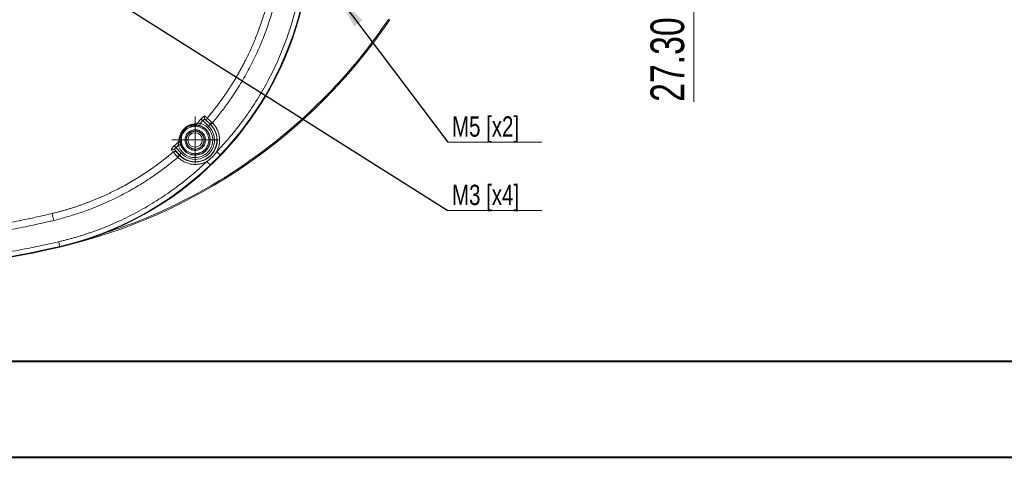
# Model space of a CAD drawing. Header units: millimetres. Extents: x 0 to 420, y 0 to 297.
# Tile 20 of 91: x 113 to 215, y 0 to 46. Entities that reach past the tile are written whole.
import ezdxf

# ---------------------------------------------------------------- set-up
doc = ezdxf.new("R2010")
doc.units = ezdxf.units.MM
doc.styles.add('SLDTEXTSTYLE0', font='TXT', dxfattribs={"width": 0.75})
doc.dimstyles.new('SLDDIMSTYLE0', dxfattribs={"dimtxt": 3.5, "dimasz": 3.302, "dimexe": 0, "dimexo": 0.0625, "dimgap": 0.875, "dimtad": 2, "dimlfac": 2, "dimrnd": 1e-09, "dimzin": 4, "dimdsep": 46, "dimtxsty": 'SLDTEXTSTYLE0', "dimsah": 1, "dimcen": 0.09, "dimadec": 0, "dimazin": 1, "dimtfac": 1, "dimtofl": 0, "dimtmove": 0, "dimatfit": 3, "dimfxl": 1, "dimfrac": 2, "dimtolj": 1, "dimtzin": 12, "dimarcsym": 0})
doc.dimstyles.new('SLDDIMSTYLE2', dxfattribs={"dimtxt": 0.18, "dimasz": 3.302, "dimexe": 0, "dimexo": 0.0625, "dimgap": 0, "dimtad": 0, "dimtih": 1, "dimtoh": 1, "dimdec": 0, "dimrnd": 1e-09, "dimzin": 0, "dimdsep": 46, "dimtxsty": 'Standard', "dimsah": 1, "dimcen": 0.09, "dimadec": 0, "dimazin": 0, "dimtfac": 3.302, "dimtdec": 0, "dimtofl": 0, "dimtmove": 0, "dimatfit": 3, "dimfxl": 1, "dimfrac": 2, "dimtolj": 1, "dimtzin": 0, "dimarcsym": 0})

# ---------------------------------------------------------------- blocks, each defined once
blk = doc.blocks.new('_D')
at = {"color": 7, "linetype": 'Continuous', "lineweight": 0}
for p, q in [((177.41, 75.66), (183.72, 75.66)), ((182.72, 75.66), (182.72, 62.01)), ((177.41, 62.01), (183.72, 62.01)), ((182.72, 62.01), (182.72, 37.17))]:
    blk.add_line(p, q, dxfattribs=at)
for points in [[(182.72, 75.66), (182.22, 72.36), (183.23, 72.36)], [(182.72, 62.01), (183.23, 65.31), (182.22, 65.31)]]:
    blk.add_solid(points, dxfattribs=at)
at = {"color": 7, "linetype": 'Continuous', "lineweight": 0, "insert": (178.21, 37.17), "char_height": 3.5, "attachment_point": 1, "rotation": 90, "style": 'SLDTEXTSTYLE0'}
blk.add_mtext('27.30', dxfattribs=at)
blk = doc.blocks.new('SW_NOTE_4')
at = {"color": 0, "linetype": 'Continuous', "lineweight": 0}
blk.add_line((9.76, 0), (0, 0), dxfattribs=at)
at = {"color": 0, "linetype": 'Continuous', "lineweight": 0, "insert": (0.43, 2.68), "char_height": 2.117, "attachment_point": 1, "style": 'SLDTEXTSTYLE0'}
blk.add_mtext('M5 [x2]', dxfattribs=at)
blk = doc.blocks.new('SW_NOTE_5')
at = {"color": 0, "linetype": 'Continuous', "lineweight": 0}
blk.add_line((9.76, 0), (0, 0), dxfattribs=at)
at = {"color": 0, "linetype": 'Continuous', "lineweight": 0, "insert": (0.43, 2.68), "char_height": 2.117, "attachment_point": 1, "style": 'SLDTEXTSTYLE0'}
blk.add_mtext('M3 [x4]', dxfattribs=at)
blk = doc.blocks.new('SW_CENTERMARKSYMBOL_3')
at = {"color": 0, "linetype": 'Continuous', "lineweight": 0}
for p, q in [((0, 1.25), (0, 2.4325)), ((0, 0), (0, 1.25)), ((-1.25, 0), (-2.4325, 0)), ((0, 0), (-1.25, 0)), ((0, 0), (0, -1.25)), ((0, 0), (1.25, 0)), ((1.25, 0), (2.4325, 0)), ((0, -1.25), (0, -2.4325))]:
    blk.add_line(p, q, dxfattribs=at)

msp = doc.modelspace()

# ---------------------------------------------------------------- linework, layer by layer
at = {"color": 7, "linetype": 'Continuous', "lineweight": 15}
for p, q in [((132.29683691, 34.65150486), (131.69788101, 35.21615457)), ((131.95038118, 35.32163989), (132.46830084, 34.83337354)), ((132.46830084, 34.83337354), (132.4863238, 34.85249173)), ((129.28164282, 31.64671551), (128.79338392, 32.16463517)), ((129.46352267, 31.81818317), (128.89886924, 32.41713535)), ((129.26252835, 31.62870001), (129.28164282, 31.64671551)), ((116.84570738, 22.13868689), (116.86114126, 22.07267474))]:
    msp.add_line(p, q, dxfattribs=at)
at = {"color": 7, "linetype": 'Continuous', "lineweight": 40}
for p, q in [((9.54138493, 10.21478016), (410.07884357, 10.21478016)), ((0.07884357, 0.21478016), (420.07884357, 0.21478016))]:
    msp.add_line(p, q, dxfattribs=at)
at = {"color": 7, "linetype": 'Continuous', "lineweight": 15, "flags": 128}
for points in [[(131.46190994, 34.95167386), (131.44731798, 34.90568887), (131.43327364, 34.86144733), (131.42030963, 34.82058834), (131.40890651, 34.78464674), (131.39949271, 34.75499343), (131.39242955, 34.73273109), (131.38797411, 34.7186942), (131.38629773, 34.71341919)], [(131.69788101, 35.21615457), (131.66744911, 35.24300646), (131.6378256, 35.2691431), (131.60979279, 35.29386412), (131.58409947, 35.31652879), (131.56142362, 35.33654105), (131.54236876, 35.35334956), (131.52743408, 35.36652218), (131.51702561, 35.3757162)], [(132.46830084, 34.83337354), (132.46450105, 34.82935022), (132.45440179, 34.81863629), (132.43837931, 34.80163406), (132.41703712, 34.7789992), (132.39117616, 34.75156616), (132.36177244, 34.72037803), (132.32992494, 34.6865971), (132.29683691, 34.65150486)], [(132.70173498, 34.9920262), (132.66780877, 34.95773863), (132.6351566, 34.92473256), (132.60500782, 34.89425968), (132.57849493, 34.86745249), (132.55661258, 34.84533917), (132.54018405, 34.82873928), (132.52982774, 34.81826376), (132.52593481, 34.81432985)], [(128.89886924, 32.41713535), (128.87202107, 32.44757842), (128.84588816, 32.47720193), (128.82115596, 32.50523101), (128.79848757, 32.53092062), (128.77848276, 32.55360018), (128.76167052, 32.57265877), (128.7484979, 32.58758973), (128.73931133, 32.59800564)], [(129.16335368, 32.65311014), (129.20933121, 32.66769837), (129.25358021, 32.68175017), (129.29443919, 32.69471418), (129.33037334, 32.70611357), (129.36002665, 32.7155311), (129.38228899, 32.72259425), (129.39632588, 32.7270497), (129.40160462, 32.72871863)], [(129.28164282, 31.64671551), (129.28567358, 31.65051531), (129.29638752, 31.6606183), (129.31338229, 31.67663704), (129.33602088, 31.69799041), (129.36345392, 31.72384392), (129.39464577, 31.75324391), (129.42842298, 31.7851026), (129.46352267, 31.81818317)], [(133.51038002, 31.64613437), (133.5023781, 31.65379356), (133.48110297, 31.67416345), (133.44735556, 31.70645427), (133.40240248, 31.74948882), (133.34793874, 31.80162798), (133.28600206, 31.8609048), (133.21892821, 31.92511391), (133.14923548, 31.9918115)], [(129.30069395, 31.58909272), (129.29675632, 31.58518862), (129.28628826, 31.57483231), (129.26968091, 31.55841123), (129.24756386, 31.53652143), (129.22076785, 31.51001226), (129.19029125, 31.47986721), (129.1572889, 31.44721877), (129.12299761, 31.41328882)], [(132.46888944, 30.60464751), (132.46123024, 30.61264943), (132.44086781, 30.63391339), (132.40856209, 30.66766452), (132.36553499, 30.71262132), (132.31340327, 30.76708507), (132.254119, 30.82901429), (132.18991362, 30.89609932), (132.12320485, 30.96579205)], [(116.22015477, 24.84005879), (116.18866303, 24.97017573), (116.1581827, 25.09612035), (116.12969355, 25.21383952), (116.10411012, 25.31954836), (116.08225384, 25.4098494), (116.06482693, 25.48185181), (116.05239005, 25.53324591), (116.0453418, 25.56237768)], [(116.73190721, 22.62549292), (116.7538678, 22.5315411), (116.7750051, 22.44113575), (116.79452189, 22.35764455), (116.8116843, 22.28424143), (116.82584786, 22.22363841), (116.83648356, 22.17816006), (116.84318908, 22.14947533), (116.84570738, 22.13868689)]]:
    msp.add_lwpolyline(points, dxfattribs=at)
at = {"color": 7, "linetype": 'Continuous', "lineweight": 15}
for centre, radius in [((130.90818191, 33.20684109), 1.5521438), ((130.92194415, 33.19307884), 0.94031126), ((130.92194415, 33.19307884), 0.92721996), ((130.92194415, 33.19307884), 0.92720092), ((130.90818191, 33.20684109), 0.75)]:
    msp.add_circle(centre, radius, dxfattribs=at)
for centre, radius, start, end in [((109.17841063, 54.93661236), 33.75, 283.157959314, 346.842040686), ((109.17841063, 54.93661236), 33.68220931, 316.2528426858, 346.842040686), ((103.89828189, 77.52308888), 56.94544526, 283.157959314, 326.0404424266), ((130.92194415, 33.19307884), 2.25428761, 223.3113927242, 46.6886072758), ((130.92194415, 33.19307884), 2.28062252, 224.6933479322, 45.3066520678), ((130.89030748, 35.0250294), 0.231245, 271.2649789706, 321.3098244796), ((132.12345239, 35.49759952), 0.24681053, 138.7238187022, 225.4741446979), ((132.34559432, 35.31586116), 0.24725056, 138.9862227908, 225.6205463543), ((132.99710743, 34.6321798), 0.55627085, 130.6712910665, 156.6684277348), ((130.90818191, 33.20684109), 1.58062252, 197.6069993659, 72.3930006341), ((129.09001684, 33.22471641), 0.23122638, 308.684384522, 358.7339760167), ((128.61742071, 31.99158448), 0.24679869, 44.5218774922, 131.2763377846), ((128.79916137, 31.76944207), 0.24723741, 44.3771484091, 131.0160318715), ((129.48292725, 31.11778751), 0.55642363, 113.3345398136, 139.3247307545), ((109.17841063, 54.93661236), 33.68220931, 283.157959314, 313.7471573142), ((95.28120556, 114.38381744), 94.8, 270, 283.157959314), ((95.28120556, 114.38381744), 94.73220931, 272.0437810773, 283.157959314)]:
    msp.add_arc(centre, radius, start, end, dxfattribs=at)
for points, knots in [([(132.15902921, 35.47811644), (132.24648566, 35.58205807), (132.42170402, 35.79030437), (132.67965931, 36.10763888), (132.93452188, 36.42925733), (133.1858176, 36.75545047), (133.43355395, 37.08609827), (133.67760723, 37.42118957), (133.91788757, 37.76068212), (134.15429448, 38.10454027), (134.3867288, 38.45272477), (134.6150895, 38.80519549), (134.83927447, 39.16191072), (135.05918041, 39.52282728), (135.27470254, 39.88790062), (135.48573585, 40.25708427), (135.69217072, 40.63033289), (135.8939208, 41.00758822), (136.12402222, 41.45286429), (136.38080397, 41.97209038), (136.66140427, 42.57150848), (136.93488459, 43.19067088), (137.20019165, 43.82959554), (137.45624754, 44.48825705), (137.70190025, 45.1665934), (137.93610697, 45.86445922), (138.15722615, 46.58179288), (138.36573353, 47.31795919), (138.48996274, 47.81756647), (138.55265204, 48.06968134)], [0, 0, 0, 0, 0.02859531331, 0.05729050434, 0.08608494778, 0.11497798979, 0.14396895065, 0.17305712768, 0.20224179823, 0.231522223, 0.26089764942, 0.29036731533, 0.31993045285, 0.34958629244, 0.37933406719, 0.40917301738, 0.43910241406, 0.46912171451, 0.49923043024, 0.54461195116, 0.59105253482, 0.63854748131, 0.68709145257, 0.73667844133, 0.78730174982, 0.83895398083, 0.89162704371, 0.94531217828, 1, 1, 1, 1]), ([(139.27496837, 47.89486881), (139.24268406, 47.76363355), (139.17811734, 47.50117072), (139.07476652, 47.10910926), (138.96666842, 46.71829214), (138.85335543, 46.32883253), (138.73495293, 45.94070019), (138.61142719, 45.55390311), (138.4827878, 45.16843981), (138.34903026, 44.78430833), (138.04880079, 43.95671985), (137.54213056, 42.70088291), (136.760862, 41.04933323), (135.88424456, 39.44589522), (135.10857656, 38.20623759), (134.48966398, 37.30119427), (134.06359545, 36.70804491), (133.6236923, 36.12530381), (133.17112518, 35.55196696), (132.85824398, 35.17872576), (132.701735, 34.99202358)], [0, 0, 0, 0, 0.0277469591, 0.0554922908, 0.0832407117, 0.1109969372, 0.1387656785, 0.1665516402, 0.1943595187, 0.2221939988, 0.2500597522, 0.3751060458, 0.5000459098, 0.6249598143, 0.7500847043, 0.8000883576, 0.8500547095, 0.9000107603, 0.9499835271, 1, 1, 1, 1]), ([(133.14923624, 31.99181801), (133.24138312, 32.08875773), (133.42561742, 32.28257462), (133.69742409, 32.57741731), (133.96576876, 32.87513476), (134.23033408, 33.17603072), (134.491205, 33.48002383), (134.74835876, 33.78713588), (135.0018014, 34.09736094), (135.25153137, 34.41070079), (135.49754874, 34.7271541), (135.73985474, 35.04672433), (136.33956362, 35.8577857), (137.24936233, 37.19548482), (138.3744065, 39.1156618), (139.36882362, 41.10674504), (140.03569073, 42.70217806), (140.45968002, 43.85832638), (140.69734331, 44.55370294), (140.91950331, 45.25382282), (141.12577982, 45.95878414), (141.3176079, 46.66824832), (141.43220667, 47.1447464), (141.48953477, 47.38311481)], [0, 0, 0, 0, 0.0226512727, 0.0452879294, 0.0679132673, 0.0905305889, 0.1131431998, 0.1357544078, 0.1583675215, 0.1809858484, 0.2036126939, 0.2262513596, 0.2489051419, 0.3744458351, 0.5000017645, 0.6255424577, 0.7510983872, 0.7926138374, 0.8340893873, 0.8755453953, 0.9170022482, 0.9584803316, 1, 1, 1, 1]), ([(129.16335353, 32.65311431), (129.29064583, 32.25200814), (129.5522866, 31.90696539), (130.25604186, 31.44535244), (130.67675289, 31.34282137), (131.5139813, 31.42888271), (131.90503589, 31.61485772), (132.50016528, 32.20998711), (132.68614028, 32.60104169), (132.77220163, 33.43827011), (132.66967056, 33.85898114), (132.2080576, 34.56273639), (131.86301485, 34.82437716), (131.46190868, 34.95166947)], [0, 0, 0, 0, 0.1666666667, 0.1666666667, 0.3333333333, 0.3333333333, 0.5, 0.5, 0.6666666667, 0.6666666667, 0.8333333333, 0.8333333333, 1, 1, 1, 1]), ([(129.23453979, 33.04422105), (129.23389274, 33.0686569), (129.23262616, 33.116489), (129.2345567, 33.19083372), (129.23946718, 33.26508142), (129.24763721, 33.33944525), (129.25905046, 33.4138083), (129.27375598, 33.48814158), (129.29929494, 33.59323806), (129.34210307, 33.72921572), (129.41049697, 33.8862417), (129.48392461, 34.01928014), (129.55673877, 34.13160813), (129.64699279, 34.2492222), (129.75850759, 34.37098103), (129.8807012, 34.48031838), (129.99770645, 34.56822083), (130.10902004, 34.63892935), (130.24051522, 34.71011559), (130.39547388, 34.77639233), (130.5669907, 34.82946942), (130.73865919, 34.86435022), (130.9099158, 34.88256674), (131.01534616, 34.88120137), (131.07080194, 34.8804832)], [0, 0, 0, 0, 0.0409253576, 0.0801095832, 0.1175738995, 0.1533427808, 0.1874445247, 0.2199119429, 0.2507831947, 0.3185840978, 0.3764364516, 0.4095931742, 0.4391826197, 0.4706171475, 0.5018927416, 0.5332661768, 0.5647171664, 0.5943193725, 0.6274830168, 0.6850724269, 0.7523513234, 0.8260889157, 0.9085237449, 1, 1, 1, 1]), ([(129.32118838, 33.21961124), (129.31813071, 33.28296711), (129.31882429, 33.35091883), (129.33205135, 33.4982141), (129.3443135, 33.57740272), (129.37880971, 33.71053716), (129.39309935, 33.75747412), (129.42973183, 33.85720642), (129.45218048, 33.91044526), (129.51013034, 34.02503517), (129.54561736, 34.08665348), (129.6393539, 34.22025334), (129.69845394, 34.29211103), (129.83308784, 34.42554405), (129.90547719, 34.48390242), (130.03739746, 34.57490227), (130.09922251, 34.60997821), (130.21243612, 34.66633322), (130.26495866, 34.68816917), (130.36417094, 34.72406332), (130.41022263, 34.73785305), (130.54137279, 34.7713468), (130.61957585, 34.78331321), (130.76516096, 34.79619803), (130.83243179, 34.79687415), (130.89541175, 34.79383461)], [0, 0, 0, 0, 0.125, 0.125, 0.25, 0.25, 0.3125, 0.3125, 0.375, 0.375, 0.4375, 0.4375, 0.5, 0.5, 0.5625, 0.5625, 0.625, 0.625, 0.6875, 0.6875, 0.75, 0.75, 0.875, 0.875, 1, 1, 1, 1]), ([(130.9081819, 34.79325059), (130.94997949, 34.79137423), (131.02601533, 34.78795261), (131.19573366, 34.76400828), (131.29118222, 34.74360306), (131.38629862, 34.71341733)], [0, 0, 0, 0, 0.5, 0.5, 1, 1, 1, 1]), ([(131.46190868, 34.95166947), (131.38681606, 34.95137431), (131.30788097, 34.94085448), (131.16556834, 34.91022636), (131.10069457, 34.88964726), (131.07080194, 34.8804832)], [0, 0, 0, 0, 0.5, 0.5, 1, 1, 1, 1]), ([(131.69788035, 35.21615269), (131.65873222, 35.17190359), (131.58044342, 35.08341381), (131.50141775, 34.99558146), (131.46190868, 34.95166947)], [0, 0, 0, 0, 0.50004763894, 1, 1, 1, 1]), ([(131.51702473, 35.37571127), (131.52794862, 35.38791993), (131.54969071, 35.41221912), (131.5831061, 35.44720574), (131.61673838, 35.48068497), (131.66138459, 35.52267073), (131.71634126, 35.56996729), (131.77749834, 35.61505079), (131.83238003, 35.64800143), (131.87824392, 35.66664638), (131.91533683, 35.6725649), (131.93041125, 35.66446943), (131.93796646, 35.66041202)], [0, 0, 0, 0, 0.0628058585, 0.1250041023, 0.1872547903, 0.2502167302, 0.3746109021, 0.499874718, 0.6241917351, 0.749495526, 0.8744484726, 1, 1, 1, 1]), ([(131.95038258, 35.3216377), (131.94530491, 35.32544282), (131.93548954, 35.33279831), (131.91766104, 35.3384229), (131.89895625, 35.34036744), (131.87977729, 35.33898724), (131.86077217, 35.33500064), (131.83227365, 35.32557109), (131.79275981, 35.30450826), (131.74224051, 35.26560536), (131.71250476, 35.23245597), (131.69788035, 35.21615269)], [0, 0, 0, 0, 0.1001142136, 0.1935253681, 0.2802742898, 0.360412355, 0.4340051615, 0.5011378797, 0.6745856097, 0.8399572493, 1, 1, 1, 1]), ([(132.17266451, 35.13914762), (132.13650698, 35.16871861), (132.06416216, 35.22788493), (131.9883195, 35.29037821), (131.95038258, 35.3216377)], [0, 0, 0, 0, 0.4997943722, 1, 1, 1, 1]), ([(132.63457475, 35.05409608), (132.52350594, 35.15495226), (132.41718456, 35.25072464), (132.24861046, 35.40102043), (132.18702591, 35.45495078), (132.15902921, 35.47811644)], [0, 0, 0, 0, 0.5, 0.5, 1, 1, 1, 1]), ([(132.48632234, 34.85249544), (132.47421645, 34.86384755), (132.45003575, 34.88652263), (132.41455143, 34.91964123), (132.37452421, 34.95686336), (132.33115116, 34.99698249), (132.28693799, 35.03756944), (132.24791346, 35.07305893), (132.21535823, 35.10226583), (132.18899748, 35.12549598), (132.17810213, 35.13460268), (132.17266451, 35.13914762)], [0, 0, 0, 0, 0.0833649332, 0.1665158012, 0.250302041, 0.3747517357, 0.4993136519, 0.6236352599, 0.7490788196, 0.8747711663, 1, 1, 1, 1]), ([(132.52593373, 34.81433037), (132.51937262, 34.82077839), (132.50624982, 34.83367501), (132.49296503, 34.84622178), (132.48632234, 34.85249544)], [0, 0, 0, 0, 0.49997787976, 1, 1, 1, 1]), ([(132.701735, 34.99202358), (132.72832406, 34.96504311), (132.78137183, 34.91121443), (132.85616667, 34.82624724), (132.92712444, 34.73850997), (132.99392777, 34.64768288), (133.05666016, 34.55385519), (133.11529901, 34.45699535), (133.21816453, 34.26870763), (133.34098406, 33.97594344), (133.43595661, 33.56815706), (133.46416305, 33.15028441), (133.42922011, 32.80625669), (133.3700977, 32.54164828), (133.31167921, 32.35264874), (133.23944517, 32.16831143), (133.17936933, 32.05077329), (133.14923624, 31.99181801)], [0, 0, 0, 0, 0.0349530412, 0.0697347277, 0.1044145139, 0.1390624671, 0.1737488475, 0.2085436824, 0.2435163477, 0.3717274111, 0.5000202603, 0.6282313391, 0.7565242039, 0.8175659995, 0.8782420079, 0.93892811, 1, 1, 1, 1]), ([(132.29683751, 34.65149912), (132.82804954, 34.15071076), (133.04499146, 33.40036309), (132.68096219, 31.98636753), (132.12865546, 31.43406081), (130.7146599, 31.07003153), (129.96431223, 31.28697346), (129.46352388, 31.81818548)], [0, 0, 0, 0, 0.3333333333, 0.3333333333, 0.6666666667, 0.6666666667, 1, 1, 1, 1]), ([(130.90818191, 34.63400393), (130.88238478, 34.63361378), (130.83097418, 34.63283626), (130.75427622, 34.62647675), (130.6783471, 34.61630329), (130.60318811, 34.60195043), (130.52880327, 34.58351791), (130.45518686, 34.56097272), (130.31579527, 34.51001474), (130.11882603, 34.40852602), (129.89227951, 34.22288985), (129.70652432, 33.99621636), (129.57569753, 33.74245943), (129.49753388, 33.4759667), (129.47276619, 33.20692928), (129.49751577, 32.93780528), (129.57563145, 32.67138763), (129.70647555, 32.41754295), (129.8921502, 32.19092488), (130.11875985, 32.00518104), (130.33287071, 31.89490752), (130.5095646, 31.83407567), (130.64028374, 31.80276982), (130.77343127, 31.78323664), (130.86312688, 31.78086803), (130.90818191, 31.77967825)], [0, 0, 0, 0, 0.0172801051, 0.0344371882, 0.0515209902, 0.0685818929, 0.0856704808, 0.1028370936, 0.1201313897, 0.1850801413, 0.2500887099, 0.3150374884, 0.380046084, 0.4400005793, 0.5000142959, 0.5599688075, 0.6199825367, 0.6849312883, 0.7499398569, 0.8148886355, 0.879897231, 0.9100471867, 0.9399340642, 0.9698282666, 1, 1, 1, 1]), ([(130.92194415, 32.12778662), (130.89949667, 32.12818262), (130.85477455, 32.12897157), (130.78811985, 32.13543546), (130.72224275, 32.14577987), (130.65714814, 32.16037262), (130.59283207, 32.17912186), (130.48263176, 32.21885881), (130.33274982, 32.29608537), (130.16364858, 32.4346431), (130.02498472, 32.60384708), (129.92733207, 32.79325075), (129.8689816, 32.99218115), (129.85049162, 33.19299069), (129.8689635, 33.39388653), (129.92726591, 33.59274273), (130.02493623, 33.78223071), (130.16351827, 33.95139234), (130.33268739, 34.09000899), (130.5024116, 34.17757569), (130.65624272, 34.22760446), (130.78803218, 34.25365619), (130.87718109, 34.25679501), (130.92194415, 34.25837107)], [0, 0, 0, 0, 0.0201439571, 0.0401328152, 0.0600458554, 0.0799632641, 0.0999651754, 0.1201307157, 0.1850718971, 0.250093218, 0.3150344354, 0.3800557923, 0.4400026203, 0.5000287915, 0.5599756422, 0.6200018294, 0.6849430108, 0.7499643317, 0.8149055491, 0.879926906, 0.9200409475, 0.959851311, 1, 1, 1, 1]), ([(130.90818191, 31.77967825), (130.93397903, 31.78006839), (130.98538963, 31.78084591), (131.06208759, 31.78720542), (131.13801671, 31.79737889), (131.21317571, 31.81173175), (131.28756055, 31.83016426), (131.36117696, 31.85270946), (131.50056854, 31.90366744), (131.69753778, 32.00515615), (131.9240843, 32.19079233), (132.1098395, 32.41746582), (132.24066628, 32.67122274), (132.31882993, 32.93771547), (132.34359763, 33.20675289), (132.31884804, 33.47587689), (132.24073237, 33.74229455), (132.10988826, 33.99613923), (131.92421361, 34.22275729), (131.69760396, 34.40850114), (131.48349311, 34.51877466), (131.30679921, 34.5796065), (131.17608007, 34.61091236), (131.04293254, 34.63044553), (130.95323693, 34.63281415), (130.90818191, 34.63400393)], [0, 0, 0, 0, 0.0172801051, 0.0344371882, 0.0515209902, 0.0685818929, 0.0856704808, 0.1028370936, 0.1201313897, 0.1850801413, 0.2500887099, 0.3150374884, 0.380046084, 0.4400005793, 0.5000142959, 0.5599688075, 0.6199825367, 0.6849312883, 0.7499398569, 0.8148886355, 0.879897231, 0.9100471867, 0.9399340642, 0.9698282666, 1, 1, 1, 1]), ([(130.92194415, 34.25837107), (130.94439163, 34.25797507), (130.98911375, 34.25718611), (131.05576846, 34.25072222), (131.12164555, 34.24037782), (131.18674016, 34.22578507), (131.25105623, 34.20703583), (131.36125654, 34.16729887), (131.51113848, 34.09007232), (131.68023972, 33.95151459), (131.81890358, 33.78231061), (131.91655624, 33.59290693), (131.9749067, 33.39397653), (131.99339668, 33.19316699), (131.9749248, 32.99227115), (131.91662239, 32.79341496), (131.81895208, 32.60392697), (131.68037003, 32.43476534), (131.51120091, 32.2961487), (131.3414767, 32.20858199), (131.18764558, 32.15855322), (131.05585612, 32.13250149), (130.96670721, 32.12936267), (130.92194415, 32.12778662)], [0, 0, 0, 0, 0.0201439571, 0.0401328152, 0.0600458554, 0.0799632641, 0.0999651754, 0.1201307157, 0.1850718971, 0.250093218, 0.3150344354, 0.3800557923, 0.4400026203, 0.5000287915, 0.5599756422, 0.6200018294, 0.6849430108, 0.7499643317, 0.8149055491, 0.879926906, 0.9200409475, 0.959851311, 1, 1, 1, 1]), ([(129.23453979, 33.04422105), (129.22538595, 33.01436177), (129.20483789, 32.9496791), (129.17407278, 32.80666443), (129.16364612, 32.72755449), (129.16335353, 32.65311431)], [0, 0, 0, 0, 0.5, 0.5, 1, 1, 1, 1]), ([(129.40160567, 32.72872438), (129.37000377, 32.82830398), (129.34888147, 32.92950903), (129.32536569, 33.10684325), (129.32290536, 33.184035), (129.32118838, 33.21961124)], [0, 0, 0, 0, 0.5, 0.5, 1, 1, 1, 1]), ([(116.04534165, 25.56237096), (116.17164904, 25.59328135), (116.42311877, 25.65482191), (116.79706786, 25.75280448), (117.16640715, 25.8542252), (117.53099488, 25.95936187), (117.89082587, 26.06794236), (118.24586339, 26.17984296), (118.59608348, 26.29490379), (118.94146308, 26.41297752), (119.28198304, 26.53391652), (119.61762725, 26.65757615), (119.94838269, 26.78381391), (120.27423936, 26.91248963), (120.59519011, 27.04346536), (120.91123064, 27.17660539), (121.22235934, 27.31177622), (121.52857722, 27.4488465), (121.82988787, 27.58768709), (122.12629712, 27.72817087), (122.41781403, 27.87017317), (122.85214859, 28.0874628), (123.42514634, 28.38758783), (124.13030831, 28.7813392), (124.82072417, 29.19131755), (125.49609897, 29.61677775), (126.1561166, 30.05704868), (126.80059026, 30.5113402), (127.42894952, 30.97935327), (128.04212709, 31.45905268), (128.43908196, 31.79071038), (128.63690656, 31.95599378)], [0, 0, 0, 0, 0.02737428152, 0.05450040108, 0.08137714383, 0.10800332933, 0.13437781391, 0.16049949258, 0.18636730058, 0.2119802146, 0.23733725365, 0.26243747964, 0.28727999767, 0.3118639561, 0.33618854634, 0.36025300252, 0.38405660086, 0.40759865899, 0.43087853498, 0.45389562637, 0.47664936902, 0.49913923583, 0.55613161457, 0.61279990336, 0.66913996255, 0.72514665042, 0.7808147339, 0.83613902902, 0.89111449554, 0.94573632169, 1, 1, 1, 1]), ([(128.45461098, 32.17705653), (128.45225418, 32.18056452), (128.44756589, 32.18754285), (128.44492126, 32.20162749), (128.44560254, 32.21827519), (128.45129084, 32.24408974), (128.46695683, 32.28246055), (128.49965984, 32.33708662), (128.54483571, 32.3983077), (128.60171013, 32.46419741), (128.66682858, 32.53213402), (128.71525028, 32.57613402), (128.73931172, 32.59799827)], [0, 0, 0, 0, 0.06303757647, 0.12539839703, 0.18762540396, 0.25026597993, 0.37557518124, 0.50005334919, 0.62432609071, 0.74951213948, 0.87552892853, 1, 1, 1, 1]), ([(128.63690656, 31.95599378), (128.65992923, 31.92816988), (128.71342413, 31.86706796), (128.8634898, 31.69873874), (128.95943826, 31.59221356), (129.06092692, 31.48044825)], [0, 0, 0, 0, 0.5, 0.5, 1, 1, 1, 1]), ([(128.8988703, 32.41714264), (128.89061623, 32.41004264), (128.87400699, 32.39575567), (128.85128701, 32.37241393), (128.83058462, 32.34808742), (128.81248339, 32.32303696), (128.79741662, 32.29773798), (128.78361253, 32.26792339), (128.77449787, 32.23288855), (128.77442226, 32.19427614), (128.78676079, 32.1749933), (128.7933853, 32.16464041)], [0, 0, 0, 0, 0.079788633, 0.1605544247, 0.2426696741, 0.3264886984, 0.4123447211, 0.5005478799, 0.6408239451, 0.8071597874, 1, 1, 1, 1]), ([(128.7933853, 32.16464041), (128.82464479, 32.12670349), (128.88713806, 32.05086084), (128.94630438, 31.97851601), (128.97587538, 31.94235848)], [0, 0, 0, 0, 0.5002056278, 1, 1, 1, 1]), ([(129.16335353, 32.65311431), (129.11944154, 32.61360524), (129.03160919, 32.53457958), (128.94311941, 32.45629077), (128.8988703, 32.41714264)], [0, 0, 0, 0, 0.4999523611, 1, 1, 1, 1]), ([(128.97587538, 31.94235848), (128.97873249, 31.93891619), (128.98443976, 31.93203999), (128.99726966, 31.9172465), (129.0156298, 31.89645493), (129.04162772, 31.86748243), (129.07692224, 31.82866636), (129.11757727, 31.78437381), (129.16282638, 31.73545896), (129.21137854, 31.68327469), (129.24549673, 31.64687189), (129.26252755, 31.62870066)], [0, 0, 0, 0, 0.0833475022, 0.1664920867, 0.2502882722, 0.37472343, 0.4993142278, 0.6236258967, 0.7490859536, 0.8747509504, 1, 1, 1, 1]), ([(133.14923624, 31.99181801), (133.01982715, 31.79695479), (132.86375969, 31.60249949), (132.51252351, 31.2512633), (132.31806821, 31.09519584), (132.12320498, 30.96578675)], [0, 0, 0, 0, 0.5, 0.5, 1, 1, 1, 1]), ([(129.12299941, 31.41328799), (129.0192695, 31.32580883), (128.81187075, 31.15090202), (128.49658309, 30.89372708), (128.17837001, 30.64046986), (127.85692223, 30.39149435), (127.5323227, 30.14670311), (127.20454896, 29.90612224), (126.87360801, 29.66974484), (126.53949452, 29.43757257), (125.80928354, 28.94401216), (124.65964964, 28.22518278), (123.05566769, 27.34907258), (121.4050977, 26.5690072), (120.05099259, 26.02309615), (119.01953183, 25.65514377), (118.32636007, 25.42583872), (117.62876896, 25.21336814), (116.92711742, 25.01621896), (116.45580215, 24.89877446), (116.22015418, 24.84005462)], [0, 0, 0, 0, 0.02785879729, 0.05570119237, 0.0835318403, 0.11135540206, 0.13917654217, 0.16699992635, 0.19483021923, 0.22267208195, 0.25053016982, 0.37578303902, 0.50086466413, 0.62555841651, 0.75039457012, 0.8004330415, 0.85038557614, 0.90027937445, 0.95014173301, 1, 1, 1, 1]), ([(116.73190819, 22.62548823), (116.86203756, 22.65638647), (117.12221235, 22.71816303), (117.51091525, 22.81675883), (117.8982875, 22.91965335), (118.28422909, 23.02727436), (118.66876676, 23.13950729), (119.05189332, 23.25638285), (119.43361063, 23.37789275), (119.81391835, 23.50403934), (120.19281579, 23.63482147), (120.57030591, 23.77024137), (121.51558403, 24.12226488), (123.00820384, 24.7461709), (124.99919803, 25.74052807), (126.91947386, 26.86561413), (128.34930318, 27.83808848), (129.33579599, 28.57516228), (129.91459704, 29.02795554), (130.48299993, 29.49318782), (131.04073971, 29.97114891), (131.58883373, 30.46077159), (131.94502174, 30.79739214), (132.12320498, 30.96578675)], [0, 0, 0, 0, 0.0226512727, 0.0452879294, 0.0679132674, 0.0905305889, 0.1131431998, 0.1357544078, 0.1583675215, 0.1809858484, 0.2036126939, 0.2262513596, 0.2489051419, 0.3744458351, 0.5000017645, 0.6255424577, 0.7510983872, 0.7926138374, 0.8340893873, 0.8755453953, 0.9170022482, 0.9584803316, 1, 1, 1, 1]), ([(132.12320498, 30.96578675), (132.08963964, 30.94822852), (132.0226735, 30.91319812), (131.91957795, 30.86645413), (131.81495264, 30.82418855), (131.70858436, 30.78679827), (131.60053407, 30.75417736), (131.4907782, 30.72635667), (131.28066776, 30.68291497), (130.96480539, 30.65087626), (130.54705378, 30.67903837), (130.13913869, 30.77400383), (129.82028262, 30.90782044), (129.58444504, 31.0415878), (129.42071988, 31.1526176), (129.26548568, 31.27550106), (129.17059505, 31.3672621), (129.12299941, 31.41328799)], [0, 0, 0, 0, 0.03495304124, 0.06973472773, 0.10441451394, 0.13906246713, 0.17374884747, 0.20854368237, 0.24351634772, 0.37172741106, 0.50002026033, 0.62823133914, 0.75652420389, 0.81756599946, 0.87824200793, 0.93892811, 1, 1, 1, 1]), ([(129.26252755, 31.62870066), (129.26880122, 31.62205796), (129.28134799, 31.60877317), (129.2942446, 31.59565037), (129.30069263, 31.58908926)], [0, 0, 0, 0, 0.5000221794, 1, 1, 1, 1]), ([(133.51038036, 31.64613206), (133.4749583, 31.60923106), (133.38994486, 31.52066816), (133.21873477, 31.34473476), (132.99571509, 31.1193079), (132.77028823, 30.89628822), (132.59435483, 30.72507813), (132.50579193, 30.6400647), (132.46889093, 30.60464263)], [0, 0, 0, 0, 0.1041726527, 0.2500157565, 0.5, 0.7499842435, 0.8958273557, 1, 1, 1, 1]), ([(98.9809473, 23.16855522), (99.19631343, 23.17818545), (99.63135527, 23.19763863), (100.29010194, 23.23332245), (100.96155891, 23.27443423), (101.64571907, 23.32171855), (102.34260148, 23.37535116), (103.05222051, 23.43567157), (103.77459463, 23.50298102), (104.50974417, 23.57759793), (105.25769213, 23.65984345), (106.01846445, 23.75004244), (106.79209065, 23.8485374), (107.99009308, 24.01174039), (109.67276509, 24.26820206), (111.80536012, 24.64521225), (113.72772304, 25.03414141), (115.13135333, 25.34607631), (115.82201215, 25.5095202), (116.04534165, 25.56237096)], [0, 0, 0, 0, 0.0374749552, 0.0756998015, 0.1146781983, 0.1544141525, 0.1949120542, 0.2361767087, 0.278213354, 0.321027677, 0.364625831, 0.4090144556, 0.4542007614, 0.5001925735, 0.6191904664, 0.7500586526, 0.8766224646, 0.9601049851, 1, 1, 1, 1]), ([(116.22015418, 24.84005462), (116.05494138, 24.80055854), (115.70141745, 24.71604446), (114.99324713, 24.5533958), (114.09553515, 24.35444514), (113.02998769, 24.13209947), (111.60675819, 23.85256194), (109.82337238, 23.53529311), (107.98011724, 23.25268014), (106.43895277, 23.04613946), (105.201698, 22.89772253), (103.96429443, 22.76672144), (102.7267454, 22.65301929), (101.48903338, 22.55704189), (100.25122589, 22.47720523), (99.42556531, 22.43866715), (99.01287418, 22.4194046)], [0, 0, 0, 0, 0.0292816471, 0.0626571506, 0.12525104, 0.1877801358, 0.2502868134, 0.3752691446, 0.4999941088, 0.5717065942, 0.6433016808, 0.7147931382, 0.7861947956, 0.857520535, 0.9287842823, 1, 1, 1, 1]), ([(98.64182521, 20.21147618), (98.87614245, 20.22034246), (99.34470632, 20.23807235), (100.04718315, 20.27130372), (100.74923554, 20.30938844), (101.45084647, 20.35280291), (102.15202048, 20.40141951), (102.85275636, 20.45527243), (103.55305443, 20.51435251), (104.25291458, 20.5786622), (104.95233683, 20.64820085), (105.65132119, 20.72296865), (106.34986756, 20.80296548), (107.04797634, 20.88819158), (107.94480871, 21.00446808), (109.03921286, 21.15821812), (110.32961714, 21.35776155), (111.61676686, 21.57513687), (112.90068721, 21.81022916), (114.18127826, 22.06346702), (115.45891385, 22.33325025), (116.30750762, 22.5280597), (116.73190819, 22.62548823)], [0, 0, 0, 0, 0.0384841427, 0.0769566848, 0.1154197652, 0.1538755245, 0.1923261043, 0.2307736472, 0.2692202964, 0.307668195, 0.346119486, 0.3845763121, 0.4230408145, 0.4615151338, 0.5000014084, 0.5714622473, 0.6428893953, 0.7142965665, 0.7856974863, 0.857105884, 0.9285354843, 1, 1, 1, 1])]:
    msp.add_open_spline(points, degree=3, knots=knots, dxfattribs=at)
at = {"color": 8, "linetype": 'Continuous', "lineweight": 15}
msp.add_open_spline([(121.2099483, 23.41690849), (122.43226644, 23.8294316), (125.00097064, 24.69634979), (128.78427472, 26.38778501), (132.56632333, 28.40084449), (136.1934762, 30.70726483), (139.63626321, 33.27958461), (142.86687136, 36.09579672), (145.85520962, 39.13334099), (148.60600235, 42.34818197), (150.22268403, 44.64172912), (151.02697813, 45.78276168)], degree=3, knots=[0, 0, 0, 0, 0.1018792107, 0.2140993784, 0.3269392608, 0.4401428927, 0.5533422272, 0.6661798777, 0.7783999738, 0.8897546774, 1, 1, 1, 1], dxfattribs=at)
at = {"color": 7, "linetype": 'Continuous', "lineweight": 15}
for points in [[(130.89541175, 34.79383461), (130.89920933, 34.79365224), (130.90347845, 34.79346094), (130.90818187, 34.7932506)], [(131.07080194, 34.8804832), (131.2212945, 35.04399448), (131.37004678, 35.20908648), (131.51702473, 35.37571127)], [(131.93796646, 35.66041202), (132.01419146, 35.59759681), (132.08788688, 35.53683081), (132.15902921, 35.47811644)], [(132.701735, 34.99202358), (132.6794585, 35.01297957), (132.65706925, 35.03366991), (132.63457475, 35.05409608)], [(128.73931172, 32.59799827), (128.90593651, 32.74497621), (129.07102851, 32.89372849), (129.23453979, 33.04422105)], [(128.63690656, 31.95599378), (128.57819218, 32.02713611), (128.51742618, 32.10083153), (128.45461098, 32.17705653)], [(129.06092692, 31.48044825), (129.08135308, 31.45795375), (129.10204342, 31.4355645), (129.12299941, 31.41328799)]]:
    msp.add_open_spline(points, degree=3, dxfattribs=at)

# ---------------------------------------------------------------- block references
at = {"color": 7, "linetype": 'Continuous', "lineweight": 0}
for name, p in [('SW_NOTE_4', (157.16798419, 32.98805449)), ('SW_CENTERMARKSYMBOL_3', (130.90818191, 33.20684109)), ('SW_NOTE_5', (157.16798419, 25.87342999))]:
    msp.add_blockref(name, p, dxfattribs=at)

# ---------------------------------------------------------------- dimensions: what is measured, and where the dimension line sits
dim = msp.add_linear_dim(base=(182.72471544, 62.00881744), p1=(176.41375049, 75.65881744), p2=(176.41375049, 62.00881744), angle=90, dimstyle='SLDDIMSTYLE0', dxfattribs=at)
dim.commit()
dim.dimension.update_dxf_attribs({"geometry": '_D', "text_midpoint": (182.72471544, 42.98620077), "dimtype": 160})

# ---------------------------------------------------------------- leaders
for points in [[(106.4184751, 57.93835881), (157.16798419, 25.87342999)], [(145.87643802, 47.96883287), (157.16798419, 32.98805449)]]:
    msp.add_leader(points, dimstyle='SLDDIMSTYLE2', dxfattribs=at)

doc.saveas('drawing.dxf')
